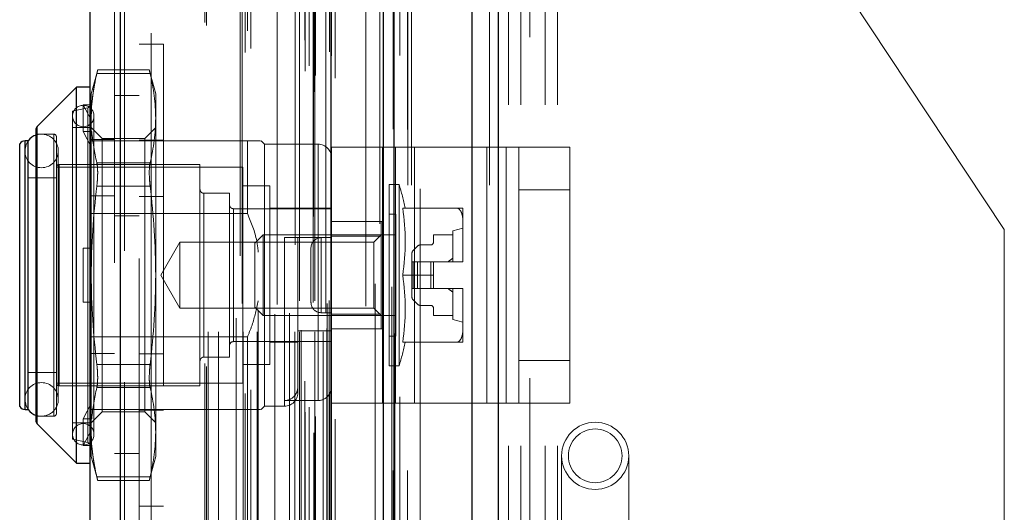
# Model space of a CAD drawing. Header units: inches. Extents: x 0.2 to 10.8, y 0.2 to 8.2.
# Tile 74 of 84: x 6.257 to 6.546, y 4.9 to 5.045. Entities that reach past the tile are written whole.
import ezdxf

# ---------------------------------------------------------------- set-up
doc = ezdxf.new("R2010")
doc.units = ezdxf.units.IN
doc.header["$MEASUREMENT"] = 0
doc.linetypes.add('HIDDEN', pattern=[0.07500000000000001, 0.05, -0.025])
doc.layers.add('DIMENSIONS', color=140, linetype='Continuous')
doc.styles.add('SLDTEXTSTYLE0', font='TXT', dxfattribs={"width": 0.7})
doc.dimstyles.new('SLDDIMSTYLE0', dxfattribs={"dimtxt": 0.0849609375, "dimasz": 0.13, "dimexe": 0, "dimexo": 0.0625, "dimgap": 0.021240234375, "dimtad": 0, "dimtih": 1, "dimtoh": 1, "dimlfac": 10, "dimrnd": 1e-09, "dimzin": 12, "dimdsep": 46, "dimtxsty": 'SLDTEXTSTYLE0', "dimsah": 1, "dimcen": 0.09, "dimadec": 0, "dimazin": 3, "dimtfac": 1, "dimtofl": 0, "dimtmove": 0, "dimatfit": 3, "dimfxl": 0, "dimfrac": 2, "dimtolj": 1, "dimtzin": 12, "dimarcsym": 0})

# ---------------------------------------------------------------- blocks, each defined once
blk = doc.blocks.new('_D_16')
at = {"layer": 'DIMENSIONS'}
for p, q in [((6.350302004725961, 5.081870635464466), (5.86682551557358, 5.081870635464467)), ((5.991825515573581, 5.081870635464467), (5.991825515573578, 4.351843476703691)), ((5.830251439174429, 4.197792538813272), (5.801721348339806, 4.197792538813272)), ((5.801721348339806, 4.197792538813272), (5.801721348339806, 4.062761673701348)), ((6.153399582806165, 4.197792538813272), (6.181929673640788, 4.197792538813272)), ((6.181929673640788, 4.197792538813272), (6.181929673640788, 4.062761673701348)), ((5.801721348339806, 4.062761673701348), (5.830251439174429, 4.062761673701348)), ((6.181929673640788, 4.062761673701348), (6.153399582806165, 4.062761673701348)), ((5.991825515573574, 3.233470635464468), (5.991825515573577, 4.043741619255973)), ((6.350302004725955, 3.233470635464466), (5.866825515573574, 3.233470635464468))]:
    blk.add_line(p, q, dxfattribs=at)
for points in [[(5.991825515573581, 5.081870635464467), (5.97182551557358, 4.951870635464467), (6.011825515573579, 4.951870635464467)], [(5.991825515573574, 3.233470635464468), (6.011825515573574, 3.363470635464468), (5.971825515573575, 3.363470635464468)]]:
    blk.add_solid(points, dxfattribs=at)
at = {"layer": 'DIMENSIONS', "char_height": 0.08333333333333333, "attachment_point": 1, "style": 'SLDTEXTSTYLE0'}
for s, insert in [('18.48', (5.830251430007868, 4.324234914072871)), ('469.5', (5.830251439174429, 4.170183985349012))]:
    blk.add_mtext(s, dxfattribs=dict(at, insert=insert))
blk = doc.blocks.new('_D_18')
at = {"layer": 'DIMENSIONS'}
for p, q in [((6.313602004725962, 5.220170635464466), (5.378686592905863, 5.220170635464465)), ((5.503686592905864, 5.220170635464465), (5.503686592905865, 4.407399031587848)), ((5.342112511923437, 4.277267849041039), (5.313582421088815, 4.277267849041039)), ((5.313582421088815, 4.277267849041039), (5.313582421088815, 4.142236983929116)), ((5.665260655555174, 4.277267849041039), (5.693790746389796, 4.277267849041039)), ((5.693790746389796, 4.277267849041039), (5.693790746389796, 4.142236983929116)), ((5.313582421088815, 4.142236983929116), (5.342112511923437, 4.142236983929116)), ((5.693790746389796, 4.142236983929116), (5.665260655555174, 4.142236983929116)), ((5.503686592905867, 3.095070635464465), (5.503686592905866, 3.988186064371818)), ((6.313602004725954, 3.095070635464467), (5.378686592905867, 3.095070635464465))]:
    blk.add_line(p, q, dxfattribs=at)
for points in [[(5.503686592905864, 5.220170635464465), (5.483686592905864, 5.090170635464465), (5.523686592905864, 5.090170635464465)], [(5.503686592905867, 3.095070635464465), (5.523686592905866, 3.225070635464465), (5.483686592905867, 3.225070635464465)]]:
    blk.add_solid(points, dxfattribs=at)
at = {"layer": 'DIMENSIONS', "char_height": 0.08333333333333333, "attachment_point": 1, "style": 'SLDTEXTSTYLE0'}
for s, insert in [('21.25', (5.342112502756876, 4.403710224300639)), ('539.8', (5.342112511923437, 4.249659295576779)), ('OPENING', (5.241649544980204, 4.095608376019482))]:
    blk.add_mtext(s, dxfattribs=dict(at, insert=insert))

msp = doc.modelspace()

# ---------------------------------------------------------------- linework, layer by layer
at = {"color": 7, "linetype": 'Continuous', "lineweight": 25}
for p, q in [((6.397293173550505, 5.331165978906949), (6.397293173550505, 2.996170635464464)), ((6.389656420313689, 2.996170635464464), (6.389656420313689, 5.329749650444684)), ((6.363602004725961, 2.996170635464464), (6.363602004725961, 5.318670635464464)), ((6.366765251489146, 2.996170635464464), (6.366765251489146, 5.318981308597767)), ((6.348238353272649, 3.027495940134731), (6.348238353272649, 5.287825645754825)), ((6.286413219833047, 3.038397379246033), (6.286413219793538, 5.276924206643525)), ((6.277488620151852, 5.27339003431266), (6.277488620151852, 3.041931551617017)), ((6.273551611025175, 5.024865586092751), (6.261971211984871, 5.013285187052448)), ((6.27748861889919, 5.024865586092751), (6.273551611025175, 5.024865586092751)), ((6.273551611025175, 4.91462936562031), (6.273551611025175, 5.024865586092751)), ((6.261971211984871, 4.926209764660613), (6.261971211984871, 5.013285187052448)), ((6.261740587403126, 4.926766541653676), (6.261740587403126, 5.012728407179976)), ((6.256874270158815, 4.931221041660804), (6.256874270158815, 5.008273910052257)), ((6.25934294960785, 5.009117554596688), (6.258489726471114, 5.009117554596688)), ((6.258489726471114, 4.930377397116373), (6.258489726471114, 5.009117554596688)), ((6.259378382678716, 4.930377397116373), (6.259378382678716, 5.009117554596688)), ((6.258489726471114, 4.930377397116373), (6.25934294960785, 4.930377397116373)), ((6.261971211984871, 4.926209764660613), (6.273551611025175, 4.91462936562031)), ((6.273551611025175, 4.91462936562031), (6.27748861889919, 4.91462936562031))]:
    msp.add_line(p, q, dxfattribs=at)
at = {"color": 7, "linetype": 'HIDDEN', "lineweight": 18}
for p, q in [((6.397293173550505, 5.331165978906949), (6.397293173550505, 2.996170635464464)), ((6.397293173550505, 2.996170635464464), (6.397293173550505, 5.331165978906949)), ((6.397293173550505, 2.996170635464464), (6.397293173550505, 5.33116597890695)), ((6.389656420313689, 2.996170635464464), (6.38965642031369, 5.329749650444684)), ((6.394747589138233, 2.996170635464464), (6.394747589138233, 5.329749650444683)), ((6.394747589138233, 2.996170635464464), (6.394747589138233, 5.329749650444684)), ((6.366765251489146, 2.996170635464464), (6.366765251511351, 5.318981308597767)), ((6.370802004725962, 2.996170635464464), (6.370802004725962, 5.318670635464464)), ((6.371856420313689, 2.996170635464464), (6.371856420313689, 5.318981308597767)), ((6.371856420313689, 2.996170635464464), (6.371856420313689, 5.318981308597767)), ((6.366460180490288, 3.012531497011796), (6.366460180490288, 5.302790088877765)), ((6.343167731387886, 3.023495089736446), (6.343167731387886, 5.291826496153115)), ((6.343167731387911, 3.023495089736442), (6.343167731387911, 5.291826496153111)), ((6.349488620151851, 3.027495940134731), (6.349488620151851, 5.28782564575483)), ((6.340602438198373, 3.0295774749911), (6.340602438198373, 5.285744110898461)), ((6.343066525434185, 5.286913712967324), (6.343066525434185, 3.028407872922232)), ((6.343678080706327, 3.028300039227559), (6.343678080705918, 5.287021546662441)), ((6.362553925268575, 5.284845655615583), (6.362553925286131, 3.030481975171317)), ((6.362553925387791, 5.28484372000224), (6.362553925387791, 3.030492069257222)), ((6.341793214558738, 3.03108332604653), (6.341793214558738, 5.284283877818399)), ((6.322992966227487, 3.035053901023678), (6.322992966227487, 5.280267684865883)), ((6.32471085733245, 3.036162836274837), (6.32471085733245, 5.27915382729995)), ((6.347787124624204, 3.035233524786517), (6.347787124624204, 5.280088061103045)), ((6.347787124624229, 3.035233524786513), (6.347787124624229, 5.28008806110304)), ((6.348328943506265, 3.034077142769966), (6.348328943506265, 5.281244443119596)), ((6.348361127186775, 3.034328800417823), (6.348361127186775, 5.280992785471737)), ((6.286413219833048, 5.276924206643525), (6.286413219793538, 3.038397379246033)), ((6.28766348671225, 3.038397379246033), (6.287663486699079, 5.276924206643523)), ((6.28766348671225, 5.276924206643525), (6.287663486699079, 3.038397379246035)), ((6.337725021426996, 5.278658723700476), (6.337725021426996, 3.036672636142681)), ((6.340565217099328, 3.038634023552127), (6.340565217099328, 5.276687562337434)), ((6.284688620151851, 5.273390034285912), (6.284688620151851, 3.041931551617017)), ((6.321576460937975, 5.275427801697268), (6.321576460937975, 3.039888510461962)), ((6.323694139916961, 3.041416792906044), (6.323694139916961, 5.273904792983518)), ((6.311154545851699, 3.04385652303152), (6.311154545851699, 5.271465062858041)), ((6.311673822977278, 3.042979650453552), (6.311673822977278, 5.272341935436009)), ((6.358429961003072, 5.271282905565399), (6.358429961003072, 3.044009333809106)), ((6.312154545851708, 3.053117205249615), (6.312154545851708, 5.262204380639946)), ((6.312154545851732, 3.053117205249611), (6.312154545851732, 5.262204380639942)), ((6.315193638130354, 3.053117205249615), (6.315193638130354, 5.262204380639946)), ((6.322180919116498, 5.261407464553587), (6.322180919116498, 3.053914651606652)), ((6.322435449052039, 3.053117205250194), (6.322435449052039, 5.262204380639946)), ((6.326569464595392, 3.053117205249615), (6.326569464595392, 5.262204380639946)), ((6.337574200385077, 3.053117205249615), (6.337574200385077, 5.262204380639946)), ((6.33898198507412, 5.262204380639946), (6.33898198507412, 3.053117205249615)), ((6.338981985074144, 3.053117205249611), (6.338981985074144, 5.262204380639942)), ((6.339481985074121, 3.053617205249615), (6.339481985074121, 5.261704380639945)), ((6.342981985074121, 5.261704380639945), (6.342981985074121, 3.053617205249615)), ((6.343481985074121, 3.053117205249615), (6.343481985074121, 5.262204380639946)), ((6.343481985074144, 5.262204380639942), (6.343481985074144, 3.053117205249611)), ((6.345970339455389, 3.053117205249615), (6.345970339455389, 5.262204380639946)), ((6.345970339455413, 3.053117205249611), (6.345970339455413, 5.262204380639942)), ((6.332415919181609, 5.261121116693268), (6.332415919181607, 3.054196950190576)), ((6.34668861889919, 5.258610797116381), (6.34668861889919, 3.056710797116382)), ((6.34698198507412, 3.054117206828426), (6.34698198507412, 5.261204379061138)), ((6.346981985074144, 3.054117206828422), (6.346981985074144, 5.261204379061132)), ((6.320363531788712, 3.057156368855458), (6.320363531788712, 5.258165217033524)), ((6.326891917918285, 3.05960203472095), (6.326891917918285, 5.255728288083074)), ((6.331759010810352, 3.058271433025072), (6.331759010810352, 5.25705015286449)), ((6.331759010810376, 3.058271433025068), (6.331759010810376, 5.257050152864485)), ((6.336025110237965, 3.058566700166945), (6.336025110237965, 5.256753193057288)), ((6.347066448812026, 3.061413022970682), (6.347066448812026, 5.253908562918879)), ((6.347066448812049, 3.061413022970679), (6.347066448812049, 5.253908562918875)), ((6.34772310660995, 3.062340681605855), (6.34772310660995, 5.252980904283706)), ((6.347723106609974, 3.062340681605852), (6.347723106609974, 5.252980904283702)), ((6.361153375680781, 3.067249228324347), (6.361153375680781, 5.248072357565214)), ((6.366113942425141, 3.066314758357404), (6.366113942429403, 5.248965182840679)), ((6.374402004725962, 3.095070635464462), (6.374402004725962, 5.220170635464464)), ((6.374402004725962, 3.095070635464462), (6.374402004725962, 5.220170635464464)), ((6.374402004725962, 3.095070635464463), (6.374402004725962, 5.220170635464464)), ((6.374402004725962, 3.095070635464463), (6.374402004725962, 5.220170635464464)), ((6.406602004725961, 4.839520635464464), (6.406602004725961, 5.220170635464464)), ((6.291888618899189, 5.174610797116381), (6.291888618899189, 3.140710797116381)), ((6.295488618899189, 3.140710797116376), (6.295488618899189, 5.174610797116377)), ((6.295488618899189, 3.140710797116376), (6.295488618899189, 5.174610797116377)), ((6.295488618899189, 5.174610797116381), (6.295488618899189, 3.140710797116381)), ((6.295488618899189, 5.174610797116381), (6.295488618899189, 3.140710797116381)), ((6.400302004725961, 4.419670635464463), (6.400302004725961, 5.081870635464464)), ((6.400302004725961, 4.419670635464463), (6.400302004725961, 5.081870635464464)), ((6.40390200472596, 4.419670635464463), (6.40390200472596, 5.081870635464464)), ((6.411102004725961, 4.419670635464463), (6.411102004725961, 5.081870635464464)), ((6.414702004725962, 4.419670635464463), (6.414702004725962, 5.081870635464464)), ((6.414702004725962, 4.419670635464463), (6.414702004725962, 5.081870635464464)), ((6.545802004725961, 4.983183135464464), (6.480252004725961, 5.081870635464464)), ((6.29908861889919, 5.03744747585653), (6.291888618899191, 5.03744747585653)), ((6.29908861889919, 5.03744747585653), (6.299088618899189, 4.902047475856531)), ((6.279759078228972, 5.02990124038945), (6.277882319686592, 5.022897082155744)), ((6.279511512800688, 5.028846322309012), (6.295150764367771, 5.028846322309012)), ((6.279511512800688, 5.028846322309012), (6.295150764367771, 5.028846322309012)), ((6.294927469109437, 5.02990124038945), (6.279734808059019, 5.02990124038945)), ((6.296779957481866, 5.022897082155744), (6.294903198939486, 5.02990124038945)), ((6.277882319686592, 5.019205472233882), (6.277882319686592, 5.022897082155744)), ((6.291888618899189, 5.022460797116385), (6.28468861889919, 5.022460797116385)), ((6.296779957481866, 5.01577638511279), (6.296779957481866, 5.022897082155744)), ((6.27687834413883, 5.018819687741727), (6.272370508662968, 5.017778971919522)), ((6.275520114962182, 5.011839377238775), (6.275520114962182, 5.019713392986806)), ((6.275520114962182, 5.019713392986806), (6.278037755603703, 5.019713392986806)), ((6.277882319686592, 5.015281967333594), (6.275520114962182, 5.019713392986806)), ((6.278037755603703, 5.019713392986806), (6.277882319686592, 5.019205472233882)), ((6.277882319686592, 5.019205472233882), (6.277882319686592, 5.015281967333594)), ((6.272370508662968, 4.921715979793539), (6.272370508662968, 5.017778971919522)), ((6.27687834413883, 4.920675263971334), (6.27687834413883, 5.018642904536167)), ((6.278669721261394, 4.923093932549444), (6.278669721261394, 5.016401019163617)), ((6.261971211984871, 5.013285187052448), (6.261971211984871, 4.926209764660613)), ((6.27748861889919, 5.013054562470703), (6.272370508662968, 5.013054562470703)), ((6.277882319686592, 5.015281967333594), (6.277882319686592, 5.01133145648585)), ((6.281079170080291, 5.009857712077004), (6.277882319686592, 5.013054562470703)), ((6.296779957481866, 5.013054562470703), (6.293583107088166, 5.009857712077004)), ((6.296779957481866, 4.96974747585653), (6.296779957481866, 5.01577638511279)), ((6.266858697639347, 5.011086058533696), (6.261740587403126, 5.011086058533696)), ((6.266858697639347, 4.928408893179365), (6.266858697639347, 5.011086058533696)), ((6.26764609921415, 4.929196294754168), (6.26764609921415, 5.010298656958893)), ((6.275520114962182, 5.011839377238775), (6.278037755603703, 5.011839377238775)), ((6.277882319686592, 5.007407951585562), (6.275520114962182, 5.011839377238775)), ((6.278037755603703, 5.011839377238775), (6.277882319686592, 5.01133145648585)), ((6.277882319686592, 4.96974747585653), (6.277882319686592, 5.01133145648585)), ((6.256874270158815, 5.008273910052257), (6.256874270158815, 4.931221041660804)), ((6.258489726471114, 5.009117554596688), (6.258489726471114, 4.930377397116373)), ((6.259378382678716, 5.009117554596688), (6.25934294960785, 5.009117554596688)), ((6.323748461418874, 5.009117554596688), (6.27748861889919, 5.009117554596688)), ((6.284688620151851, 5.009477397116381), (6.277488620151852, 5.009477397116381)), ((6.281079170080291, 5.004483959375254), (6.281079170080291, 5.009857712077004)), ((6.293583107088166, 5.009857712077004), (6.281079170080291, 5.009857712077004)), ((6.29908861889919, 5.009297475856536), (6.291888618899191, 5.009297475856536)), ((6.293583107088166, 5.004483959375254), (6.293583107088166, 5.009857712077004)), ((6.323748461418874, 4.987789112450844), (6.323748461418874, 5.009117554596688)), ((6.328669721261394, 5.008133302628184), (6.327685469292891, 5.009117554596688)), ((6.328669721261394, 4.931361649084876), (6.328669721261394, 5.008133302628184)), ((6.344417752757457, 5.008133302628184), (6.328669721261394, 5.008133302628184)), ((6.344417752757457, 4.932978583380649), (6.344417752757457, 5.007952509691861)), ((6.348354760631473, 4.932249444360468), (6.348354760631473, 5.007249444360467)), ((6.348354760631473, 5.007249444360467), (6.367107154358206, 5.007249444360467)), ((6.363354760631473, 4.932249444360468), (6.363354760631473, 5.007249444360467)), ((6.367107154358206, 4.932249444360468), (6.367107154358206, 5.007249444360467)), ((6.367107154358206, 5.007249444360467), (6.393978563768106, 5.007249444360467)), ((6.372730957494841, 4.932249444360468), (6.372730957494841, 5.007249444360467)), ((6.393978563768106, 4.932249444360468), (6.393978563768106, 5.007249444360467)), ((6.393978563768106, 5.007249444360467), (6.403354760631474, 5.007249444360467)), ((6.39960236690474, 4.932249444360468), (6.39960236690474, 5.007249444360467)), ((6.403354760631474, 5.007249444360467), (6.418354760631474, 5.007249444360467)), ((6.403354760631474, 4.994749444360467), (6.403354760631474, 5.007249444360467)), ((6.418354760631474, 5.007249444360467), (6.418354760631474, 4.994749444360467)), ((6.258358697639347, 5.006164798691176), (6.258358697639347, 4.933330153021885)), ((6.268201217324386, 4.933330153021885), (6.268201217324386, 5.006164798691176)), ((6.281079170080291, 4.929637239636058), (6.281079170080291, 5.004483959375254)), ((6.293583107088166, 4.929637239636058), (6.293583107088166, 5.004483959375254)), ((6.322370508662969, 5.001440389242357), (6.26764609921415, 5.001440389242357)), ((6.268433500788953, 4.9372671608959), (6.268433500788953, 5.00222779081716)), ((6.309772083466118, 5.00222779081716), (6.268433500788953, 5.00222779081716)), ((6.279511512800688, 5.002706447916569), (6.295150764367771, 5.002706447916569)), ((6.279511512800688, 5.002706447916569), (6.295150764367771, 5.002706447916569)), ((6.309772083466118, 4.9372671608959), (6.309772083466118, 5.00222779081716)), ((6.322370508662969, 4.938054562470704), (6.322370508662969, 5.001440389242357)), ((6.26764609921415, 4.998290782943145), (6.259378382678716, 4.998290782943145)), ((6.279511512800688, 4.995887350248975), (6.295150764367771, 4.995887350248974)), ((6.279511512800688, 4.995887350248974), (6.295150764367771, 4.995887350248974)), ((6.330244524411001, 4.995928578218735), (6.322370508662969, 4.995928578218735)), ((6.330244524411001, 4.943566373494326), (6.330244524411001, 4.995928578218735)), ((6.365283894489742, 4.943172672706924), (6.365283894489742, 4.996322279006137)), ((6.368214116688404, 4.996322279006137), (6.365283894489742, 4.996322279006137)), ((6.368214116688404, 4.943172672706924), (6.368214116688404, 4.996322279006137)), ((6.284688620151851, 4.993027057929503), (6.277488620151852, 4.993027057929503)), ((6.29908861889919, 4.992847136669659), (6.291888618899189, 4.992847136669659)), ((6.310953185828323, 4.945731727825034), (6.310953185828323, 4.993763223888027)), ((6.318433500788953, 4.993763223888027), (6.310953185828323, 4.993763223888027)), ((6.318433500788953, 4.945731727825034), (6.318433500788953, 4.993763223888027)), ((6.403354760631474, 4.994749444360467), (6.418354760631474, 4.994749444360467)), ((6.403354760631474, 4.944749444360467), (6.403354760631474, 4.994749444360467)), ((6.418354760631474, 4.944749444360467), (6.418354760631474, 4.994749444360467)), ((6.323748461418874, 4.987789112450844), (6.27748861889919, 4.987789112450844)), ((6.291888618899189, 4.987110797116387), (6.28468861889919, 4.987110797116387)), ((6.348354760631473, 4.989235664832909), (6.319614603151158, 4.989235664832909)), ((6.319614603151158, 4.950259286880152), (6.319614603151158, 4.989054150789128)), ((6.348354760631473, 4.989432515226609), (6.330244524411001, 4.989432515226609)), ((6.367252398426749, 4.987660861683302), (6.365283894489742, 4.987660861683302)), ((6.367252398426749, 4.951834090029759), (6.367252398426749, 4.987660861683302)), ((6.369281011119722, 4.989432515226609), (6.385045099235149, 4.989432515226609)), ((6.386937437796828, 4.985309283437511), (6.386937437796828, 4.989432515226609)), ((6.348354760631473, 4.985499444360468), (6.363354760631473, 4.985499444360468)), ((6.362921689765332, 4.985495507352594), (6.348354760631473, 4.985495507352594)), ((6.362921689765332, 4.98122741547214), (6.362921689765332, 4.985495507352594)), ((6.386937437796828, 4.973870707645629), (6.386937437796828, 4.985309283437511)), ((6.328329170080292, 4.981558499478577), (6.325913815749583, 4.979143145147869)), ((6.328329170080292, 4.957936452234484), (6.328329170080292, 4.981558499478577)), ((6.367252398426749, 4.981558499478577), (6.328329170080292, 4.981558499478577)), ((6.362921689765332, 4.98122741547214), (6.348354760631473, 4.98122741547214)), ((6.362921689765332, 4.981558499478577), (6.360789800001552, 4.979426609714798)), ((6.362921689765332, 4.958267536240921), (6.362921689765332, 4.98122741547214)), ((6.378276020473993, 4.981558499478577), (6.378276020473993, 4.979393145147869)), ((6.383984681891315, 4.981558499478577), (6.378276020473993, 4.981558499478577)), ((6.386937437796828, 4.983527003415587), (6.383984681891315, 4.982739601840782)), ((6.383984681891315, 4.973684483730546), (6.383984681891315, 4.982739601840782)), ((6.545802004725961, 4.884495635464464), (6.545802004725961, 4.983183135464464)), ((6.303870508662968, 4.979426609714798), (6.298282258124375, 4.96974747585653)), ((6.303870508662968, 4.960068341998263), (6.303870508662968, 4.979426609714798)), ((6.360789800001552, 4.979426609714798), (6.303870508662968, 4.979426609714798)), ((6.325913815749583, 4.960351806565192), (6.325913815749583, 4.979143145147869)), ((6.344417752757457, 4.980771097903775), (6.334575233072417, 4.980771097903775)), ((6.334575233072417, 4.980771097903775), (6.334575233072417, 4.931536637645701)), ((6.338512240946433, 4.935298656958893), (6.338512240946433, 4.980771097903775)), ((6.345354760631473, 4.980749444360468), (6.345354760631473, 4.958749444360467)), ((6.345354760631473, 4.980749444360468), (6.348354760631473, 4.980749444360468)), ((6.345354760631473, 4.958749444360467), (6.345354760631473, 4.980749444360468)), ((6.360789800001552, 4.960068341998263), (6.360789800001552, 4.979426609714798)), ((6.373599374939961, 4.978259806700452), (6.372322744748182, 4.976983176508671)), ((6.377488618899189, 4.978605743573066), (6.374434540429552, 4.978605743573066)), ((6.275520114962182, 4.961873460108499), (6.275520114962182, 4.977621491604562)), ((6.275520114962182, 4.977621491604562), (6.277882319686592, 4.977621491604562)), ((6.278037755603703, 4.977621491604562), (6.277882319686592, 4.977621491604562)), ((6.342354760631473, 4.977749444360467), (6.342354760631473, 4.961749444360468)), ((6.371976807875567, 4.976148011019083), (6.371976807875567, 4.973684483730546)), ((6.371976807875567, 4.973684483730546), (6.371976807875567, 4.965810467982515)), ((6.372322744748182, 4.973684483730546), (6.371976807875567, 4.973684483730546)), ((6.373599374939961, 4.973684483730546), (6.372322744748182, 4.973684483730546)), ((6.372322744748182, 4.973684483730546), (6.372322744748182, 4.965810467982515)), ((6.372322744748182, 4.973684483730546), (6.372322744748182, 4.965810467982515)), ((6.374434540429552, 4.973684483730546), (6.373599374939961, 4.973684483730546)), ((6.373599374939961, 4.973684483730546), (6.373599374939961, 4.965810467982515)), ((6.373599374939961, 4.973684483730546), (6.373599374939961, 4.965810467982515)), ((6.374434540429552, 4.973684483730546), (6.374434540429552, 4.965810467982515)), ((6.377488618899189, 4.973684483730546), (6.374434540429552, 4.973684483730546)), ((6.374434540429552, 4.973684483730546), (6.374434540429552, 4.965810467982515)), ((6.377488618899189, 4.973684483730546), (6.377488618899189, 4.965810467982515)), ((6.378276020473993, 4.973684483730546), (6.377488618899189, 4.973684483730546)), ((6.377488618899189, 4.973684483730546), (6.377488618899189, 4.965810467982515)), ((6.378276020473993, 4.973684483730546), (6.386936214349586, 4.973684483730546)), ((6.378276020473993, 4.96974747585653), (6.378276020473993, 4.973684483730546)), ((6.386936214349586, 4.973684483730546), (6.386937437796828, 4.973684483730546)), ((6.386937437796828, 4.973684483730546), (6.386937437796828, 4.973870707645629)), ((6.277882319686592, 4.928163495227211), (6.277882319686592, 4.96974747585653)), ((6.296779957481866, 4.92371856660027), (6.296779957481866, 4.96974747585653)), ((6.298282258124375, 4.96974747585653), (6.303870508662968, 4.960068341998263)), ((6.369281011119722, 4.96974747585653), (6.378276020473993, 4.96974747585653)), ((6.378276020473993, 4.96974747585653), (6.378276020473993, 4.965810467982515)), ((6.372322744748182, 4.965810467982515), (6.371976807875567, 4.965810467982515)), ((6.371976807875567, 4.965810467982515), (6.371976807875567, 4.963346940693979)), ((6.373599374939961, 4.965810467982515), (6.372322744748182, 4.965810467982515)), ((6.374434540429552, 4.965810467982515), (6.373599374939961, 4.965810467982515)), ((6.377488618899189, 4.965810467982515), (6.374434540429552, 4.965810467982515)), ((6.378276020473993, 4.965810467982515), (6.377488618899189, 4.965810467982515)), ((6.378276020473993, 4.965810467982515), (6.386936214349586, 4.965810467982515)), ((6.383984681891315, 4.956755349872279), (6.383984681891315, 4.965810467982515)), ((6.386936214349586, 4.965810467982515), (6.386937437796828, 4.965810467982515)), ((6.386937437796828, 4.965624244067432), (6.386937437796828, 4.965810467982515)), ((6.386937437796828, 4.95418566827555), (6.386937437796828, 4.965624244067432)), ((6.275520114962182, 4.961873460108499), (6.277882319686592, 4.961873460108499)), ((6.278037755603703, 4.961873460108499), (6.277882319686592, 4.961873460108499)), ((6.372322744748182, 4.962511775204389), (6.373599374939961, 4.961235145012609)), ((6.374434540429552, 4.960889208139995), (6.377488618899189, 4.960889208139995)), ((6.303870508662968, 4.960068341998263), (6.360789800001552, 4.960068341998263)), ((6.325913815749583, 4.960351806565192), (6.328329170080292, 4.957936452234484)), ((6.345354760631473, 4.958749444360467), (6.348354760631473, 4.958749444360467)), ((6.362921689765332, 4.958267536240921), (6.348354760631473, 4.958267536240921)), ((6.360789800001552, 4.960068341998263), (6.362921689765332, 4.957936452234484)), ((6.362921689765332, 4.953999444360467), (6.362921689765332, 4.958267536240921)), ((6.378276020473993, 4.960101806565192), (6.378276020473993, 4.957936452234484)), ((6.328329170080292, 4.957936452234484), (6.367252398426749, 4.957936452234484)), ((6.378276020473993, 4.957936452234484), (6.383984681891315, 4.957936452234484)), ((6.383984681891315, 4.956755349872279), (6.386937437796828, 4.955967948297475)), ((6.348354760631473, 4.953438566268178), (6.338512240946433, 4.953438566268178)), ((6.348354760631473, 4.953999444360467), (6.363354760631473, 4.953999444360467)), ((6.386937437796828, 4.950062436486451), (6.386937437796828, 4.95418566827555)), ((6.323748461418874, 4.951705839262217), (6.27748861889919, 4.951705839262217)), ((6.319614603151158, 4.950259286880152), (6.348354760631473, 4.950259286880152)), ((6.323748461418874, 4.930377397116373), (6.323748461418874, 4.951705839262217)), ((6.330244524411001, 4.950062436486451), (6.338512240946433, 4.950062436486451)), ((6.365283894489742, 4.951834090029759), (6.367252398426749, 4.951834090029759)), ((6.369281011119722, 4.950062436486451), (6.385045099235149, 4.950062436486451)), ((6.284688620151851, 4.946827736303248), (6.277488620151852, 4.946827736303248)), ((6.299088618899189, 4.946647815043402), (6.291888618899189, 4.946647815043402)), ((6.279511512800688, 4.943607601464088), (6.295150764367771, 4.943607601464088)), ((6.279511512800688, 4.943607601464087), (6.295150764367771, 4.943607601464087)), ((6.310953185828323, 4.945731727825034), (6.318433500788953, 4.945731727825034)), ((6.322370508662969, 4.943566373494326), (6.330244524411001, 4.943566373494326)), ((6.403354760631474, 4.944749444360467), (6.418354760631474, 4.944749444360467)), ((6.403354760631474, 4.932249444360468), (6.403354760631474, 4.944749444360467)), ((6.418354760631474, 4.944749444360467), (6.418354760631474, 4.932249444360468)), ((6.259378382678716, 4.941204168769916), (6.26764609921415, 4.941204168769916)), ((6.365283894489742, 4.943172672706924), (6.368214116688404, 4.943172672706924)), ((6.26764609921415, 4.938054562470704), (6.322370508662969, 4.938054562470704)), ((6.268433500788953, 4.9372671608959), (6.309772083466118, 4.9372671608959)), ((6.279511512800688, 4.936788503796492), (6.295150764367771, 4.936788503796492)), ((6.279511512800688, 4.936788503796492), (6.295150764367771, 4.936788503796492)), ((6.275520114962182, 4.927655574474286), (6.277882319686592, 4.932087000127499)), ((6.344417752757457, 4.932978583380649), (6.334575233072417, 4.932978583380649)), ((6.348354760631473, 4.932249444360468), (6.367107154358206, 4.932249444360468)), ((6.367107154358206, 4.932249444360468), (6.393978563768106, 4.932249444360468)), ((6.393978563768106, 4.932249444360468), (6.403354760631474, 4.932249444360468)), ((6.403354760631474, 4.932249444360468), (6.418354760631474, 4.932249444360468)), ((6.25934294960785, 4.930377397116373), (6.259378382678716, 4.930377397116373)), ((6.284688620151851, 4.930377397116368), (6.277488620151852, 4.930377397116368)), ((6.277882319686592, 4.926440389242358), (6.281079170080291, 4.929637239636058)), ((6.281079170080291, 4.929637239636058), (6.293583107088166, 4.929637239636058)), ((6.323748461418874, 4.930377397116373), (6.284688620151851, 4.930377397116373)), ((6.299088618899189, 4.930197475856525), (6.291888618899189, 4.930197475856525)), ((6.293583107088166, 4.929637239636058), (6.296779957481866, 4.926440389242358)), ((6.327685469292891, 4.930377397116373), (6.328669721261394, 4.931361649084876)), ((6.328669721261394, 4.931361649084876), (6.334575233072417, 4.931361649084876)), ((6.261740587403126, 4.928408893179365), (6.266858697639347, 4.928408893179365)), ((6.272370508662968, 4.926440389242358), (6.27748861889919, 4.926440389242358)), ((6.278037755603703, 4.927655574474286), (6.275520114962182, 4.927655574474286)), ((6.275520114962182, 4.927655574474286), (6.275520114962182, 4.919781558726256)), ((6.278037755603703, 4.927655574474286), (6.277882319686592, 4.928163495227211)), ((6.277882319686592, 4.928163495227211), (6.277882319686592, 4.924212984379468)), ((6.275520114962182, 4.919781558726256), (6.277882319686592, 4.924212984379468)), ((6.277882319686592, 4.920289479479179), (6.277882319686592, 4.924212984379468)), ((6.296779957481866, 4.916597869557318), (6.296779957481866, 4.92371856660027)), ((6.272370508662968, 4.921715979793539), (6.27687834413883, 4.920675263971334)), ((6.278037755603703, 4.919781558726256), (6.275520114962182, 4.919781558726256)), ((6.278037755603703, 4.919781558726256), (6.277882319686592, 4.920289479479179)), ((6.277882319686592, 4.916597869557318), (6.277882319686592, 4.920289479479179)), ((6.277882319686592, 4.916597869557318), (6.279759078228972, 4.909593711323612)), ((6.28468861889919, 4.917460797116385), (6.291888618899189, 4.917460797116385)), ((6.294903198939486, 4.909593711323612), (6.296779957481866, 4.916597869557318)), ((6.415904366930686, 4.916780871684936), (6.415904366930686, 4.897095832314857)), ((6.435589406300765, 4.897095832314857), (6.435589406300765, 4.916780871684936)), ((6.279511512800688, 4.910648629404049), (6.295150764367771, 4.910648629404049)), ((6.279511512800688, 4.910648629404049), (6.295150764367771, 4.910648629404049)), ((6.279734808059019, 4.909593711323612), (6.294927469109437, 4.909593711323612)), ((6.291888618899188, 4.902047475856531), (6.299088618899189, 4.902047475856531))]:
    msp.add_line(p, q, dxfattribs=at)
at = {"color": 7, "linetype": 'HIDDEN', "lineweight": 18, "flags": 128}
for points in [[(6.37066884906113, 3.012459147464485), (6.370669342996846, 4.148595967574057), (6.370668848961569, 5.302857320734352)], [(6.368389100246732, 3.034127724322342), (6.368389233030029, 4.111322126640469), (6.368389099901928, 5.281180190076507)], [(6.368389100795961, 3.034114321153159), (6.368389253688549, 4.139523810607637), (6.368389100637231, 5.281209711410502)], [(6.358429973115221, 5.271311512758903), (6.358430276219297, 4.110051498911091), (6.358429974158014, 3.044010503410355)], [(6.366983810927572, 3.052660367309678), (6.366984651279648, 4.181458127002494), (6.366983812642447, 5.262660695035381)], [(6.366983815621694, 3.052680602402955), (6.366984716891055, 4.139523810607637), (6.366983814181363, 5.262662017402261)], [(6.358444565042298, 5.260618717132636), (6.358444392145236, 4.16672198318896), (6.358444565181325, 3.054705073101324)], [(6.25934294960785, 5.009117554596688), (6.258733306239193, 5.008048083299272), (6.258358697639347, 5.006164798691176)], [(6.258358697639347, 4.933330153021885), (6.258733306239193, 4.931446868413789), (6.25934294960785, 4.930377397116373)]]:
    msp.add_lwpolyline(points, dxfattribs=at)
at = {"color": 7, "linetype": 'HIDDEN', "lineweight": 18}
for radius in [0.009842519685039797, 0.007874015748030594]:
    msp.add_circle((6.425746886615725, 4.916780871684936), radius, dxfattribs=at)
for centre, radius, start, end in [((6.275520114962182, 5.016401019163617), 0.003149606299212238, 0, 180), ((6.276701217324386, 5.019586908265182), 0.0007874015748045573, 282.9999999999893, 359.9999999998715), ((6.275520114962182, 5.016401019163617), 0.003149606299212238, 180, 0), ((6.263279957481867, 5.006164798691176), 0.004921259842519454, 0, 108.2280527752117), ((6.266858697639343, 5.010298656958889), 0.0007874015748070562, 3.231443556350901e-10, 89.99999999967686), ((6.344417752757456, 5.004196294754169), 0.003937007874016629, 0, 89.99999999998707), ((6.263279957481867, 5.006164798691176), 0.004921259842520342, 180, 0), ((6.268433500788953, 5.001440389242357), 0.0007874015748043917, 90, 180), ((6.279913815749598, 4.96974747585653), 0.09221259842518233, 12.32604560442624, 16.74966025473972), ((6.310953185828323, 4.994944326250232), 0.001181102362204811, 180, 270.0000000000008), ((6.319614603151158, 4.990416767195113), 0.001181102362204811, 180, 270.0000000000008), ((6.302330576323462, 4.979589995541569), 0.06767005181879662, 351.6367379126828, 8.363262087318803), ((6.345354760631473, 4.977749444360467), 0.003000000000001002, 90, 180), ((6.374434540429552, 4.977424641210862), 0.001181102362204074, 90, 135.0000000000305), ((6.377488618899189, 4.979393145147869), 0.0007874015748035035, 270.0000000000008, 0), ((6.373157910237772, 4.976148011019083), 0.001181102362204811, 135.0000000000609, 180), ((6.372990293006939, 4.973869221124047), 0.01394714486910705, 359.2410645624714, 0.006106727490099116), ((6.372990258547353, 4.973869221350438), 0.01394717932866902, 359.2410655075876, 0.006105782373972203), ((6.302330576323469, 4.959904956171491), 0.0676700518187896, 351.6367379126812, 8.363262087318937), ((6.372990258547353, 4.965625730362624), 0.01394717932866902, 359.9938942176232, 0.7589344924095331), ((6.372990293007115, 4.965625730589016), 0.01394714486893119, 359.9938932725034, 0.7589354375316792), ((6.345354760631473, 4.961749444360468), 0.003000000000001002, 180, 270.0000000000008), ((6.373157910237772, 4.963346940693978), 0.001181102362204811, 179.9999999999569, 224.9999999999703), ((6.374434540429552, 4.9620703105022), 0.001181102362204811, 225.0000000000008, 270.0000000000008), ((6.377488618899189, 4.960101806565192), 0.0007874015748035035, 0, 90), ((6.319614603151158, 4.949078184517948), 0.001181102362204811, 90, 180), ((6.279913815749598, 4.96974747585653), 0.09221259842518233, 343.2503397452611, 347.6739543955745), ((6.310953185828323, 4.94455062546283), 0.001181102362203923, 90, 180.0000000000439), ((6.263279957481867, 4.933330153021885), 0.004921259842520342, 0, 180), ((6.268433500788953, 4.938054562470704), 0.0007874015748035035, 180, 270.0000000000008), ((6.334575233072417, 4.935298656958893), 0.003937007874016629, 270.0000000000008, 0), ((6.263279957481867, 4.933330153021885), 0.004921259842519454, 251.771947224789, 0), ((6.266858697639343, 4.929196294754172), 0.0007874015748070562, 270.000000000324, 359.9999999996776), ((6.275520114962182, 4.923093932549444), 0.003149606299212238, 0, 180), ((6.275520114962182, 4.923093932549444), 0.003149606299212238, 180, 0), ((6.276701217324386, 4.91990804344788), 0.0007874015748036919, 0, 76.99999999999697)]:
    msp.add_arc(centre, radius, start, end, dxfattribs=at)
at = {"color": 7, "linetype": 'Continuous', "lineweight": 25}
for centre, radius, start, end in [((6.262527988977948, 5.012728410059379), 0.0007874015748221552, 135.0000000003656, 179.9999999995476), ((6.263279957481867, 5.006164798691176), 0.00492125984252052, 108.2280527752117, 143.1301023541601), ((6.258489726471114, 5.007149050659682), 0.001968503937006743, 90, 145.1500954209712), ((6.258489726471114, 4.932345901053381), 0.001968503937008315, 214.849904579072, 270.0000000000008), ((6.263279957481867, 4.933330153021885), 0.00492125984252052, 216.8698976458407, 251.771947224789), ((6.262527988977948, 4.926766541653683), 0.0007874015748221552, 180.0000000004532, 224.9999999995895)]:
    msp.add_arc(centre, radius, start, end, dxfattribs=at)
at = {"color": 7, "linetype": 'HIDDEN', "lineweight": 18}
for points in [[(6.277882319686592, 5.01577638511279), (6.277882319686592, 5.020149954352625), (6.27848469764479, 5.024504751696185), (6.279511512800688, 5.028846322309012)], [(6.278037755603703, 5.019713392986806), (6.278277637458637, 5.022767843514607), (6.278793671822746, 5.025811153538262), (6.279511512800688, 5.028846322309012)], [(6.296779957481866, 5.01577638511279), (6.296779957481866, 5.020149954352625), (6.296177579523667, 5.024504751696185), (6.295150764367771, 5.028846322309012)], [(6.295150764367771, 5.002706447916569), (6.296177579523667, 5.007048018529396), (6.296779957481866, 5.011402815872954), (6.296779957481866, 5.01577638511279)], [(6.279511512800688, 5.002706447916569), (6.278793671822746, 5.005741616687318), (6.278277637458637, 5.008784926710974), (6.278037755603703, 5.011839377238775)], [(6.279511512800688, 4.995887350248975), (6.27848469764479, 4.98720420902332), (6.277882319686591, 4.978494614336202), (6.277882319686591, 4.96974747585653)], [(6.296779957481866, 4.96974747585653), (6.296779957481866, 4.978494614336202), (6.296177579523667, 4.987204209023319), (6.295150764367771, 4.995887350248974)], [(6.383984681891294, 4.97471000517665), (6.383514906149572, 4.974373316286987), (6.383047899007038, 4.974032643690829), (6.38258656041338, 4.973684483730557)], [(6.277882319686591, 4.96974747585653), (6.277882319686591, 4.96100033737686), (6.27848469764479, 4.952290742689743), (6.279511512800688, 4.943607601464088)], [(6.295150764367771, 4.943607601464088), (6.296177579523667, 4.952290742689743), (6.296779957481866, 4.961000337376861), (6.296779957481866, 4.96974747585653)], [(6.382586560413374, 4.965810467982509), (6.383047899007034, 4.965462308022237), (6.38351490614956, 4.965121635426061), (6.383984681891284, 4.964784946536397)], [(6.279511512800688, 4.936788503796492), (6.278793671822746, 4.933753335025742), (6.278277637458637, 4.930710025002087), (6.278037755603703, 4.927655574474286)], [(6.296779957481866, 4.92371856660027), (6.296779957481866, 4.928092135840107), (6.296177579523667, 4.932446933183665), (6.295150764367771, 4.936788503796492)], [(6.279511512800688, 4.910648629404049), (6.278484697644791, 4.914990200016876), (6.277882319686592, 4.919344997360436), (6.277882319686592, 4.923718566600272)], [(6.295150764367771, 4.910648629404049), (6.296177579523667, 4.914990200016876), (6.296779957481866, 4.919344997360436), (6.296779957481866, 4.92371856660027)], [(6.278037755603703, 4.919781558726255), (6.278277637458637, 4.916727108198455), (6.278793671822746, 4.913683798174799), (6.279511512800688, 4.910648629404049)]]:
    msp.add_open_spline(points, degree=3, dxfattribs=at)
for points, knots in [([(6.279734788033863, 5.029797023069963), (6.279740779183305, 5.029822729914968), (6.279761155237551, 5.029910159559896), (6.27964339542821, 5.029404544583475), (6.279529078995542, 5.02892067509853), (6.279511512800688, 5.028846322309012)], [0, 0, 0, 0, 0.2606228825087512, 0.886385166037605, 1, 1, 1, 1]), ([(6.295150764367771, 5.028846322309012), (6.295059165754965, 5.029236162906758), (6.294913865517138, 5.029854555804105), (6.294923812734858, 5.029812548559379), (6.294927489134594, 5.029797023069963)], [0, 0, 0, 0, 0.6304092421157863, 1, 1, 1, 1]), ([(6.327574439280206, 5.009117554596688), (6.327508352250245, 5.009117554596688), (6.327359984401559, 5.009117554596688), (6.325656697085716, 5.009117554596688), (6.324196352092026, 5.009117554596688), (6.323748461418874, 5.009117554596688)], [0, 0, 0, 0, 0.3576770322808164, 0.8029982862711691, 0.9999999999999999, 0.9999999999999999, 0.9999999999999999, 0.9999999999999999]), ([(6.279511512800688, 5.002706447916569), (6.279593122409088, 5.00236138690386), (6.279654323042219, 5.001945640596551), (6.27973777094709, 5.000974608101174), (6.279759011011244, 5.000420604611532), (6.279759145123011, 4.999233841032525), (6.279737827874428, 4.998584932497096), (6.279654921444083, 4.997262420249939), (6.279593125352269, 4.996577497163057), (6.279511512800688, 4.995887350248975)], [0, 0, 0, 0, 0.25, 0.25, 0.5, 0.5, 0.75, 0.75, 1, 1, 1, 1]), ([(6.295150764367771, 4.995887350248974), (6.29506915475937, 4.99657747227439), (6.295007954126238, 4.997254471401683), (6.294924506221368, 4.998582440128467), (6.294903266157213, 4.999227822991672), (6.294903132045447, 5.000415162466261), (6.29492444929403, 5.000972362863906), (6.295007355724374, 5.00194024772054), (6.295069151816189, 5.002361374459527), (6.295150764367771, 5.002706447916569)], [0, 0, 0, 0, 0.25, 0.25, 0.5, 0.5, 0.75, 0.75, 1, 1, 1, 1]), ([(6.323748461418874, 4.987789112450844), (6.324824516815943, 4.985150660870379), (6.326312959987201, 4.981501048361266), (6.326766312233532, 4.977607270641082), (6.326891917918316, 4.976528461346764)], [0, 0, 0, 0, 0.7229401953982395, 0.9999999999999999, 0.9999999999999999, 0.9999999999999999, 0.9999999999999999]), ([(6.386937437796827, 4.985309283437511), (6.386937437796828, 4.986102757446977), (6.386883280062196, 4.986897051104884), (6.386537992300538, 4.988051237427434), (6.386378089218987, 4.988429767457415), (6.386007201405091, 4.988925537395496), (6.385857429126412, 4.989082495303), (6.385494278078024, 4.989328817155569), (6.385278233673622, 4.989416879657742), (6.385045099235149, 4.989432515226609)], [0, 0, 0, 0, 0.5000000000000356, 0.5000000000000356, 0.7500000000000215, 0.7500000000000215, 0.8750000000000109, 0.8750000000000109, 1, 1, 1, 1]), ([(6.385045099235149, 4.989432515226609), (6.385277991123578, 4.989432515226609), (6.385494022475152, 4.989432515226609), (6.385856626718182, 4.989432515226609), (6.386005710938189, 4.989432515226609), (6.386380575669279, 4.989432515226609), (6.386538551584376, 4.989432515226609), (6.386883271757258, 4.989432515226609), (6.386937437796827, 4.989432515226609), (6.386937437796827, 4.989432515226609)], [0, 0, 0, 0, 0.1250000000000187, 0.1250000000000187, 0.2500000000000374, 0.2500000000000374, 0.500000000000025, 0.500000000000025, 1, 1, 1, 1]), ([(6.344417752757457, 4.980771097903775), (6.344950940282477, 4.980771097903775), (6.345474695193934, 4.980771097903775), (6.346439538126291, 4.980771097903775), (6.346877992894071, 4.980771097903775), (6.347594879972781, 4.980771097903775), (6.347879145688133, 4.980771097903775), (6.348256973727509, 4.980771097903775), (6.348354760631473, 4.980771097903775), (6.348354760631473, 4.980771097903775)], [0, 0, 0, 0, 0.25, 0.25, 0.5, 0.5, 0.75, 0.75, 1, 1, 1, 1]), ([(6.326891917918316, 4.962201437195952), (6.326367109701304, 4.959814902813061), (6.325579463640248, 4.956233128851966), (6.324206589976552, 4.952838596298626), (6.323748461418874, 4.951705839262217)], [0, 0, 0, 0, 0.6662995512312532, 1, 1, 1, 1]), ([(6.385045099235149, 4.950062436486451), (6.385277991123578, 4.950078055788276), (6.385494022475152, 4.950166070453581), (6.385856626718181, 4.950411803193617), (6.386005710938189, 4.950567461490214), (6.386380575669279, 4.95106842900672), (6.386538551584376, 4.951445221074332), (6.386883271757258, 4.952598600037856), (6.386937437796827, 4.953392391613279), (6.386937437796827, 4.95418566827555)], [0, 0, 0, 0, 0.1249999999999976, 0.1249999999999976, 0.2499999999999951, 0.2499999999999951, 0.5000000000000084, 0.5000000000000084, 1, 1, 1, 1]), ([(6.386937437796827, 4.950062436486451), (6.386937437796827, 4.950062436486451), (6.386883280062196, 4.950062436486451), (6.386537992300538, 4.950062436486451), (6.386378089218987, 4.950062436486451), (6.386007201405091, 4.950062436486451), (6.385857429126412, 4.950062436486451), (6.385494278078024, 4.950062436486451), (6.385278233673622, 4.950062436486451), (6.385045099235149, 4.950062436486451)], [0, 0, 0, 0, 0.5000000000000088, 0.5000000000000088, 0.7500000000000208, 0.7500000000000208, 0.8750000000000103, 0.8750000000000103, 1, 1, 1, 1]), ([(6.279511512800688, 4.943607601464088), (6.279593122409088, 4.942917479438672), (6.279654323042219, 4.942240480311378), (6.27973777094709, 4.940912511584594), (6.279759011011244, 4.94026712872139), (6.279759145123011, 4.939079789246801), (6.279737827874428, 4.938522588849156), (6.279654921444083, 4.937554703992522), (6.279593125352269, 4.937133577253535), (6.279511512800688, 4.936788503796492)], [0, 0, 0, 0, 0.25, 0.25, 0.5, 0.5, 0.75, 0.75, 1, 1, 1, 1]), ([(6.295150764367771, 4.936788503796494), (6.29506915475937, 4.937133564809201), (6.295007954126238, 4.937549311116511), (6.294924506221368, 4.938520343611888), (6.294903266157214, 4.93907434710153), (6.294903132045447, 4.940261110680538), (6.29492444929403, 4.940910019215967), (6.295007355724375, 4.942232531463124), (6.295069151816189, 4.942917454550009), (6.295150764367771, 4.943607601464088)], [0, 0, 0, 0, 0.25, 0.25, 0.5, 0.5, 0.75, 0.75, 1, 1, 1, 1]), ([(6.338512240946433, 4.937110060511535), (6.338512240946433, 4.936577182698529), (6.338416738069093, 4.936055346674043), (6.338036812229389, 4.93506497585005), (6.337755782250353, 4.934610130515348), (6.336676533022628, 4.933449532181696), (6.335642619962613, 4.932978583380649), (6.334575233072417, 4.932978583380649)], [0, 0, 0, 0, 0.2499999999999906, 0.2499999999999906, 0.4999999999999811, 0.4999999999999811, 1, 1, 1, 1]), ([(6.348354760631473, 4.937110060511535), (6.348354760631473, 4.936577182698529), (6.348259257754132, 4.936055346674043), (6.347879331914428, 4.93506497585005), (6.347598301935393, 4.934610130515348), (6.346519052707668, 4.933449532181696), (6.345485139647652, 4.932978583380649), (6.344417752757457, 4.932978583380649)], [0, 0, 0, 0, 0.2499999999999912, 0.2499999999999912, 0.4999999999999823, 0.4999999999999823, 1, 1, 1, 1]), ([(6.327574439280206, 4.930377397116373), (6.327508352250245, 4.930377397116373), (6.327359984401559, 4.930377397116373), (6.325656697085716, 4.930377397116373), (6.324196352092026, 4.930377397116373), (6.323748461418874, 4.930377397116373)], [0, 0, 0, 0, 0.3576770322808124, 0.8029982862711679, 1, 1, 1, 1]), ([(6.279511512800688, 4.910648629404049), (6.279603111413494, 4.910258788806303), (6.27974841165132, 4.909640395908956), (6.2797384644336, 4.909682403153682), (6.279734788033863, 4.909697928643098)], [0, 0, 0, 0, 0.630409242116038, 1, 1, 1, 1]), ([(6.294927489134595, 4.909697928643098), (6.294921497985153, 4.909672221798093), (6.294901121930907, 4.909584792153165), (6.295018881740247, 4.910090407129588), (6.295133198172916, 4.910574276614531), (6.295150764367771, 4.910648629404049)], [0, 0, 0, 0, 0.2606228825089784, 0.8863851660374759, 1, 1, 1, 1])]:
    msp.add_open_spline(points, degree=3, knots=knots, dxfattribs=at)

# ---------------------------------------------------------------- dimensions: what is measured, and where the dimension line sits
at = {"layer": 'DIMENSIONS'}
dim = msp.add_linear_dim(base=(5.503686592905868, 3.095070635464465), p1=(6.363602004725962, 5.220170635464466), p2=(6.363602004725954, 3.095070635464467), angle=90.0000000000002, text='<>\\POPENING', dimstyle='SLDDIMSTYLE0', dxfattribs=at)
dim.commit()
dim.dimension.update_dxf_attribs({"geometry": '_D_18', "text_midpoint": (5.503686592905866, 4.197792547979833), "dimtype": 160})
dim = msp.add_linear_dim(base=(5.991825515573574, 3.233470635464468), p1=(6.400302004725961, 5.081870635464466), p2=(6.400302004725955, 3.233470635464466), angle=90.0000000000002, dimstyle='SLDDIMSTYLE0', dxfattribs=at)
dim.commit()
dim.dimension.update_dxf_attribs({"geometry": '_D_16', "text_midpoint": (5.991825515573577, 4.197792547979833), "dimtype": 160})

doc.saveas('drawing.dxf')
